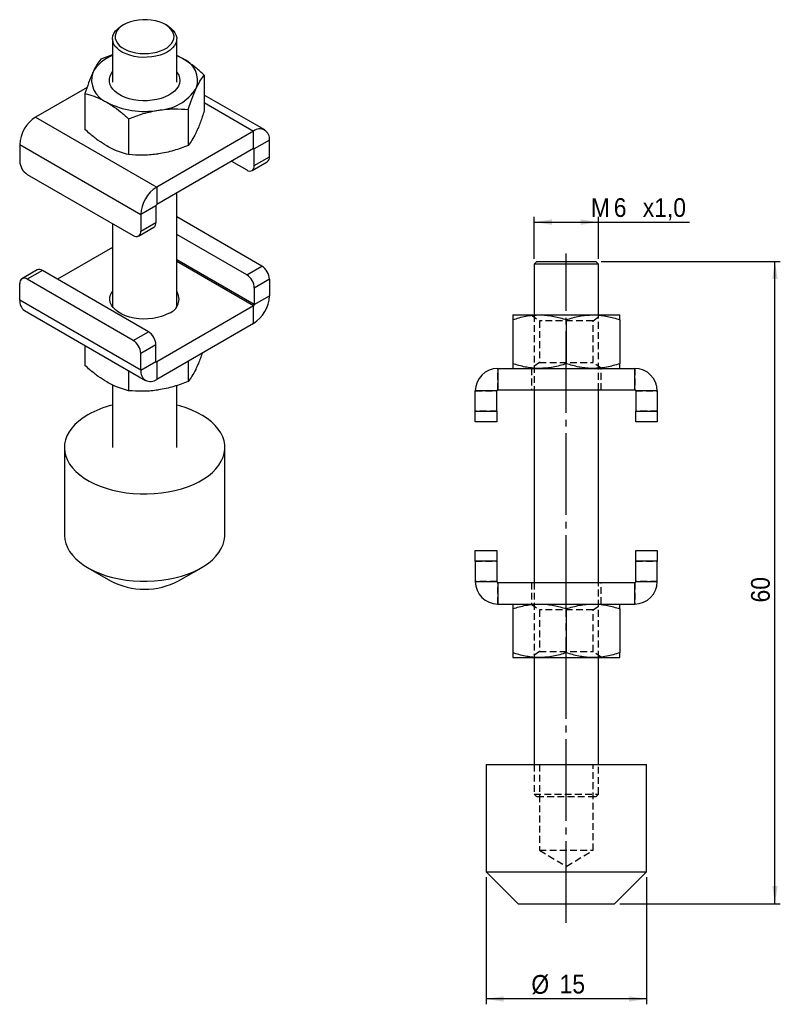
# Model space of a CAD drawing. Extents: x 22.4 to 93.5, y 46.9 to 138.9.
import ezdxf

# ---------------------------------------------------------------- set-up
doc = ezdxf.new("R2010")
doc.units = 0
doc.header["$LTSCALE"] = 0.5
for name, pattern in [('SLD-MISTA-LONGA', [19.05, 15.24, -1.27, 1.27, -1.27]), ('SLD-SÓLIDA', [0]), ('SLD-TRACEJADA', [1.905, 1.27, -0.635])]:
    doc.linetypes.add(name, pattern=pattern)
doc.layers.get('0').update_dxf_attribs({"linetype": 'CONTINUOUS'})
doc.styles.add('SLDTEXTSTYLE0', font='GOTHIC.TTF', dxfattribs={"width": 0.913})
doc.dimstyles.new('SLDDIMSTYLE0', dxfattribs={"dimtxt": 1.75, "dimasz": 1.651, "dimexe": 0, "dimexo": 0.0625, "dimgap": 0.4375, "dimtad": 1, "dimrnd": 1e-09, "dimzin": 12, "dimtxsty": 'SLDTEXTSTYLE0', "dimsah": 1, "dimcen": 0.09, "dimazin": 3, "dimtfac": 1, "dimtofl": 0, "dimtmove": 0, "dimatfit": 3, "dimtolj": 1, "dimtzin": 12})

# ---------------------------------------------------------------- blocks, each defined once
blk = doc.blocks.new('*D1')
for p, q in [((70.513, 116.582), (70.513, 120.5)), ((76.513, 116.582), (76.513, 120.5)), ((70.513, 120), (76.513, 120)), ((76.513, 120), (85.016, 120))]:
    blk.add_line(p, q)
for points in [[(70.513, 120), (72.164, 119.746), (72.164, 120.254)], [(76.513, 120), (74.862, 120.254), (74.862, 119.746)]]:
    blk.add_solid(points)
at = {"char_height": 1.75, "attachment_point": 1, "style": 'SLDTEXTSTYLE0'}
for s, insert in [('M', (75.804, 122.235, 0.1)), ('6', (77.948, 122.235, 0.1)), ('x1,0', (80.663, 122.235, 0.1))]:
    blk.add_mtext(s, dxfattribs=dict(at, insert=insert))
blk = doc.blocks.new('*D2')
for p, q in [((76.763, 116.332), (93.513, 116.332)), ((93.013, 56.332), (93.013, 116.332)), ((78.513, 56.332), (93.513, 56.332))]:
    blk.add_line(p, q)
for points in [[(93.013, 116.332), (92.759, 114.681), (93.267, 114.681)], [(93.013, 56.332), (93.267, 57.983), (92.759, 57.983)]]:
    blk.add_solid(points)
at = {"insert": (90.778, 84.475, 0.1), "char_height": 1.75, "attachment_point": 1, "rotation": 90, "style": 'SLDTEXTSTYLE0'}
blk.add_mtext('60', dxfattribs=at)
blk = doc.blocks.new('*D3')
for p, q in [((66.013, 58.832), (66.013, 46.945)), ((81.013, 58.832), (81.013, 46.945)), ((81.013, 47.445), (66.013, 47.445))]:
    blk.add_line(p, q)
for points in [[(66.013, 47.445), (67.664, 47.191), (67.664, 47.699)], [(81.013, 47.445), (79.362, 47.699), (79.362, 47.191)]]:
    blk.add_solid(points)
at = {"char_height": 1.75, "attachment_point": 1, "style": 'SLDTEXTSTYLE0'}
for s, insert in [('%%c', (70.25, 49.68, 0.1)), ('15', (72.889, 49.707, 0.1))]:
    blk.add_mtext(s, dxfattribs=dict(at, insert=insert))

msp = doc.modelspace()

# ---------------------------------------------------------------- linework, layer by layer
at = {"color": 7, "linetype": 'SLD-SÓLIDA'}
for p, q in [((32.164, 138.443), (31.987, 138.341)), ((36.23, 138.341), (36.053, 138.443)), ((31.108, 137.117), (31.108, 133.069)), ((37.108, 133.069), (37.108, 137.117)), ((31.108, 135.611), (30.026, 135.23)), ((37.644, 135.279), (37.108, 135.549)), ((39.685, 133.736), (39.685, 130.383)), ((28.729, 132.582), (23.926, 129.809)), ((28.532, 132.011), (28.532, 128.658)), ((45.341, 128.607), (39.685, 131.871)), ((23.926, 129.809), (35.24, 123.278)), ((38.191, 130.517), (38.191, 127.164)), ((32.614, 129.654), (32.614, 126.301)), ((44.291, 128.503), (35.24, 123.278)), ((44.291, 126.869), (44.291, 128.503)), ((22.441, 127.237), (33.755, 120.706)), ((22.441, 127.237), (22.441, 125.685)), ((45.776, 127.645), (44.362, 126.829)), ((45.776, 126.094), (45.776, 127.645)), ((44.291, 126.869), (35.24, 121.644)), ((44.362, 125.277), (44.362, 126.829)), ((44.362, 125.277), (45.776, 126.094)), ((42.24, 125.685), (43.654, 124.869)), ((44.154, 124.819), (45.569, 125.636)), ((23.148, 124.461), (33.048, 118.746)), ((35.24, 123.278), (35.24, 121.644)), ((37.108, 112.103), (37.108, 122.723)), ((35.169, 121.522), (33.755, 120.706)), ((35.169, 121.522), (35.169, 119.971)), ((33.755, 120.706), (33.755, 119.154)), ((45.069, 115.887), (37.108, 120.482)), ((31.108, 119.865), (31.108, 112.103)), ((33.755, 119.154), (35.169, 119.971)), ((33.548, 118.696), (34.962, 119.513)), ((43.654, 115.07), (37.108, 118.849)), ((31.108, 117.624), (25.977, 114.662)), ((43.654, 115.07), (45.069, 115.887)), ((70.763, 116.332), (70.513, 116.082)), ((70.513, 116.082), (70.513, 111.332)), ((76.421, 116.082), (70.513, 116.082)), ((70.763, 116.332), (76.179, 116.332)), ((76.179, 116.332), (76.263, 116.332)), ((76.513, 116.082), (76.263, 116.332)), ((76.513, 116.082), (76.421, 116.082)), ((76.513, 111.332), (76.513, 116.082)), ((24.063, 115.528), (22.648, 114.712)), ((24.563, 115.479), (23.148, 114.662)), ((34.462, 109.764), (24.563, 115.479)), ((22.441, 112.702), (22.441, 114.254)), ((33.048, 108.947), (23.148, 114.662)), ((45.776, 114.662), (44.362, 113.846)), ((45.776, 114.662), (45.776, 113.111)), ((44.362, 113.846), (44.362, 112.294)), ((33.755, 106.171), (22.441, 112.702)), ((44.362, 112.294), (45.776, 113.111)), ((22.876, 111.741), (34.19, 105.21)), ((44.291, 112.172), (35.24, 106.947)), ((44.291, 110.539), (44.291, 112.172)), ((68.513, 111.332), (71.013, 111.332)), ((71.013, 111.332), (76.013, 111.332)), ((76.013, 111.332), (78.513, 111.332)), ((44.291, 110.539), (35.24, 105.314)), ((68.513, 110.886), (68.513, 106.779)), ((73.513, 110.886), (73.513, 106.779)), ((78.513, 110.886), (78.513, 106.779)), ((33.048, 108.947), (34.462, 109.764)), ((35.169, 108.539), (33.755, 107.723)), ((35.169, 106.988), (35.169, 108.539)), ((28.532, 108.476), (28.532, 106.611)), ((33.755, 106.171), (33.755, 107.723)), ((33.755, 106.171), (35.169, 106.988)), ((35.24, 106.947), (35.24, 105.314)), ((38.191, 107.017), (38.191, 105.117)), ((32.614, 106.119), (32.614, 104.254)), ((67.113, 106.332), (67.113, 104.332)), ((67.113, 106.332), (79.913, 106.332)), ((79.913, 104.332), (79.913, 106.332)), ((31.108, 104.787), (31.108, 98.944)), ((37.108, 98.944), (37.108, 104.74)), ((67.013, 104.232), (65.013, 104.232)), ((65.013, 102.332), (65.013, 104.232)), ((67.013, 102.332), (67.013, 104.232)), ((67.113, 104.332), (79.913, 104.332)), ((70.513, 104.332), (70.513, 86.332)), ((76.513, 86.332), (76.513, 104.332)), ((82.013, 104.232), (80.013, 104.232)), ((80.013, 104.232), (80.013, 102.332)), ((82.013, 104.232), (82.013, 102.332)), ((65.013, 101.332), (65.013, 102.332)), ((65.013, 102.332), (67.013, 102.332)), ((67.013, 102.332), (67.013, 101.332)), ((80.013, 101.332), (80.013, 102.332)), ((80.013, 102.332), (82.013, 102.332)), ((82.013, 102.332), (82.013, 101.332)), ((67.013, 101.332), (65.013, 101.332)), ((82.013, 101.332), (80.013, 101.332)), ((26.608, 98.944), (26.608, 90.778)), ((41.608, 90.778), (41.608, 98.944)), ((65.013, 89.332), (67.013, 89.332)), ((65.013, 88.332), (65.013, 89.332)), ((67.013, 89.332), (67.013, 88.332)), ((80.013, 88.332), (80.013, 89.332)), ((80.013, 89.332), (82.013, 89.332)), ((82.013, 89.332), (82.013, 88.332)), ((67.013, 88.332), (65.013, 88.332)), ((65.013, 88.332), (65.013, 86.432)), ((67.013, 88.332), (67.013, 86.432)), ((82.013, 88.332), (80.013, 88.332)), ((80.013, 86.432), (80.013, 88.332)), ((82.013, 86.432), (82.013, 88.332)), ((28.804, 87.717), (30.926, 86.492)), ((37.291, 86.492), (39.413, 87.717)), ((65.013, 86.432), (67.013, 86.432)), ((67.113, 86.332), (67.113, 84.332)), ((67.113, 86.332), (79.913, 86.332)), ((79.913, 84.332), (79.913, 86.332)), ((80.013, 86.432), (82.013, 86.432)), ((67.113, 84.332), (79.913, 84.332)), ((68.513, 83.886), (68.513, 79.779)), ((73.513, 83.886), (73.513, 79.779)), ((78.513, 83.886), (78.513, 79.779)), ((68.513, 79.332), (71.013, 79.332)), ((70.513, 79.332), (70.513, 69.332)), ((71.013, 79.332), (76.013, 79.332)), ((76.013, 79.332), (78.513, 79.332)), ((76.513, 69.332), (76.513, 79.332)), ((66.013, 69.332), (66.013, 59.332)), ((66.013, 69.332), (73.513, 69.332)), ((73.513, 69.332), (81.013, 69.332)), ((81.013, 59.332), (81.013, 69.332)), ((66.013, 59.332), (69.013, 56.332)), ((66.013, 59.332), (73.513, 59.332)), ((73.513, 59.332), (81.013, 59.332)), ((78.013, 56.332), (81.013, 59.332)), ((69.013, 56.332), (73.513, 56.332)), ((73.513, 56.332), (78.013, 56.332))]:
    msp.add_line(p, q, dxfattribs=at)
at = {"color": 8, "linetype": 'SLD-SÓLIDA'}
for p, q in [((39.685, 131.161), (44.291, 128.503)), ((44.291, 126.869), (44.362, 126.829)), ((44.362, 112.294), (37.108, 116.481)), ((44.291, 112.172), (37.108, 116.318)), ((35.24, 106.947), (35.169, 106.988))]:
    msp.add_line(p, q, dxfattribs=at)
at = {"linetype": 'SLD-MISTA-LONGA'}
msp.add_line((73.513, 54.557), (73.513, 117.082), dxfattribs=at)
at = {"color": 7, "linetype": 'SLD-TRACEJADA'}
for p, q in [((70.218, 111.332), (71.013, 110.775)), ((70.513, 111.332), (70.513, 104.332)), ((76.013, 110.775), (76.809, 111.332)), ((76.513, 104.332), (76.513, 111.332)), ((76.013, 110.775), (71.013, 110.775)), ((71.013, 110.775), (71.013, 106.89)), ((73.513, 110.886), (73.513, 106.779)), ((76.013, 106.89), (76.013, 110.775)), ((71.013, 106.89), (70.218, 106.332)), ((71.013, 106.89), (76.013, 106.89)), ((76.809, 106.332), (76.013, 106.89)), ((67.113, 104.332), (67.113, 106.332)), ((70.263, 106.332), (70.263, 104.332)), ((76.763, 104.332), (76.763, 106.332)), ((79.913, 106.332), (79.913, 104.332)), ((65.013, 104.232), (67.013, 104.232)), ((80.013, 104.232), (82.013, 104.232)), ((67.013, 102.332), (65.013, 102.332)), ((82.013, 102.332), (80.013, 102.332)), ((65.013, 88.332), (67.013, 88.332)), ((80.013, 88.332), (82.013, 88.332)), ((67.013, 86.432), (65.013, 86.432)), ((67.113, 84.332), (67.113, 86.332)), ((70.263, 86.332), (70.263, 84.332)), ((70.513, 86.332), (70.513, 79.332)), ((76.513, 79.332), (76.513, 86.332)), ((76.763, 84.332), (76.763, 86.332)), ((79.913, 86.332), (79.913, 84.332)), ((82.013, 86.432), (80.013, 86.432)), ((70.218, 84.332), (71.013, 83.775)), ((76.013, 83.775), (71.013, 83.775)), ((71.013, 83.775), (71.013, 79.89)), ((73.513, 83.886), (73.513, 79.779)), ((76.013, 83.775), (76.809, 84.332)), ((76.013, 79.89), (76.013, 83.775)), ((71.013, 79.89), (70.218, 79.332)), ((71.013, 79.89), (76.013, 79.89)), ((76.809, 79.332), (76.013, 79.89)), ((70.513, 69.332), (70.513, 66.582)), ((71.013, 69.332), (71.013, 61.332)), ((76.013, 61.332), (76.013, 69.332)), ((76.513, 66.582), (76.513, 69.332)), ((70.513, 66.582), (76.421, 66.582)), ((70.513, 66.582), (70.763, 66.332)), ((76.179, 66.332), (70.763, 66.332)), ((76.263, 66.332), (76.179, 66.332)), ((76.263, 66.332), (76.513, 66.582)), ((76.421, 66.582), (76.513, 66.582)), ((71.013, 61.332), (76.013, 61.332)), ((71.013, 61.332), (73.513, 59.83)), ((73.513, 59.83), (76.013, 61.332))]:
    msp.add_line(p, q, dxfattribs=at)
at = {"color": 7, "linetype": 'SLD-SÓLIDA', "flags": 128}
for points in [[(31.746, 136.509), (31.976, 136.319), (32.251, 136.15), (32.566, 136.007), (32.914, 135.891), (33.288, 135.806), (33.679, 135.753), (34.079, 135.734), (34.48, 135.748), (34.872, 135.796), (35.249, 135.876), (35.601, 135.988), (35.921, 136.127), (36.203, 136.292), (36.44, 136.48), (36.628, 136.684), (36.761, 136.903), (36.839, 137.13), (36.858, 137.362), (36.818, 137.593), (36.721, 137.817), (36.568, 138.032), (36.362, 138.231), (36.109, 138.411), (35.813, 138.567), (35.48, 138.697), (35.118, 138.798), (34.735, 138.867), (34.339, 138.903), (33.937, 138.906), (33.539, 138.874), (33.154, 138.81), (32.788, 138.714), (32.451, 138.588), (32.149, 138.435), (31.889, 138.259), (31.676, 138.062), (31.515, 137.85), (31.41, 137.626), (31.362, 137.396), (31.372, 137.164), (31.441, 136.936), (31.566, 136.716), (31.746, 136.509)], [(31.531, 136.231), (31.342, 136.446), (31.208, 136.675), (31.129, 136.913), (31.109, 137.154), (31.147, 137.394), (31.243, 137.63), (31.394, 137.855), (31.599, 138.066), (31.852, 138.258), (31.987, 138.341)], [(36.23, 138.341), (36.31, 138.293), (36.573, 138.105), (36.787, 137.897), (36.949, 137.674), (37.056, 137.441), (37.105, 137.201), (37.096, 136.959), (37.029, 136.721), (36.905, 136.49), (36.727, 136.271), (36.497, 136.069), (36.222, 135.888), (35.905, 135.73), (35.553, 135.599), (35.173, 135.498), (34.772, 135.428), (34.358, 135.391), (33.94, 135.388), (33.525, 135.418), (33.121, 135.482), (32.736, 135.577), (32.378, 135.702), (32.054, 135.855), (31.77, 136.032), (31.531, 136.231), (31.531, 136.231)], [(37.644, 135.279), (37.21, 135.503), (37.108, 135.548)], [(37.108, 134.026), (37.164, 133.952), (37.301, 133.71), (37.382, 133.46), (37.404, 133.207), (37.367, 132.953), (37.272, 132.705), (37.121, 132.466), (36.916, 132.242), (36.66, 132.034), (36.36, 131.849), (36.019, 131.688), (35.644, 131.555), (35.241, 131.452), (34.819, 131.381), (34.383, 131.342), (33.943, 131.338), (33.506, 131.368), (33.08, 131.431), (32.671, 131.526), (32.289, 131.652), (31.939, 131.806), (31.628, 131.986), (31.361, 132.188), (31.143, 132.409), (30.977, 132.644), (30.868, 132.891), (30.817, 133.143), (30.824, 133.397), (30.89, 133.648), (31.014, 133.892), (31.108, 134.026)], [(36.407, 111.498), (36.072, 111.33), (35.701, 111.189), (35.301, 111.079), (34.878, 111.002), (34.441, 110.959), (33.997, 110.95), (33.556, 110.976), (33.125, 111.037), (32.713, 111.131), (32.326, 111.256), (31.973, 111.411), (31.659, 111.592), (31.391, 111.796), (31.173, 112.019), (31.011, 112.257), (30.906, 112.506), (30.86, 112.761), (30.875, 113.017), (30.951, 113.269), (31.085, 113.513), (31.108, 113.546)], [(28.805, 102.005), (28.357, 101.723), (27.954, 101.418), (27.599, 101.095), (27.296, 100.754), (27.045, 100.399), (26.85, 100.033), (26.711, 99.659), (26.631, 99.279), (26.609, 98.896), (26.646, 98.513), (26.741, 98.134), (26.893, 97.762), (27.103, 97.398), (27.367, 97.047), (27.684, 96.71), (28.051, 96.391), (28.465, 96.092), (28.924, 95.815), (29.423, 95.563), (29.959, 95.337), (30.527, 95.139), (31.124, 94.972), (31.744, 94.835), (32.382, 94.73), (33.034, 94.659), (33.694, 94.621), (34.357, 94.616), (35.019, 94.646), (35.673, 94.709), (36.315, 94.806), (36.94, 94.934), (37.543, 95.095), (38.119, 95.285), (38.663, 95.504), (39.172, 95.75), (39.641, 96.021), (40.067, 96.314), (40.446, 96.629), (40.776, 96.961), (41.053, 97.309), (41.276, 97.67), (41.443, 98.04), (41.553, 98.418), (41.604, 98.8), (41.597, 99.183), (41.531, 99.564), (41.407, 99.94), (41.226, 100.309), (40.989, 100.667), (40.698, 101.011), (40.356, 101.339), (39.965, 101.649), (39.528, 101.937), (39.048, 102.201), (38.53, 102.441), (37.978, 102.653), (37.395, 102.836), (37.108, 102.912)], [(26.608, 90.778), (26.609, 90.73), (26.646, 90.348), (26.741, 89.969), (26.893, 89.596), (27.103, 89.233), (27.367, 88.881), (27.684, 88.545), (28.051, 88.226), (28.465, 87.927), (28.924, 87.65), (29.423, 87.397), (29.959, 87.172), (30.527, 86.974), (31.124, 86.806), (31.744, 86.669), (32.382, 86.565), (33.034, 86.493), (33.694, 86.455), (34.357, 86.451), (35.019, 86.481), (35.673, 86.544), (36.315, 86.64), (36.94, 86.769), (37.543, 86.929), (38.119, 87.12), (38.663, 87.338), (39.172, 87.584), (39.641, 87.855), (40.067, 88.149), (40.446, 88.463), (40.776, 88.796), (41.053, 89.144), (41.276, 89.504), (41.443, 89.875), (41.553, 90.253), (41.604, 90.635), (41.608, 90.778)]]:
    msp.add_lwpolyline(points, dxfattribs=at)
at = {"color": 7, "linetype": 'SLD-SÓLIDA'}
for centre, radius, start, end in [((32.319, 132.277), 3.487, 110.31083, 150.66869), ((36.842, 133.213), 2.217, 341.01244, 68.78449), ((31.375, 133.264), 2.217, 161.01244, 248.78449), ((35.152, 134.967), 4.524, 273.1747, 326.81993), ((34.102, 138.027), 7.688, 242.67377, 279.74016), ((25.652, 127.098), 3.213, 122.4764, 177.5236), ((44.866, 127.784), 0.92, 351.31468, 128.67457), ((44.318, 126.836), 0.0437, 350.78596, 129.20329), ((45.3, 126.033), 0.48, 304.05635, 7.25583), ((23.976, 125.755), 1.537, 182.60548, 237.39452), ((43.93, 125.207), 0.437, 230.79671, 9.21404), ((36.965, 120.567), 3.213, 122.4764, 177.5236), ((35.323, 121.515), 0.154, 122.60548, 177.39452), ((34.693, 119.91), 0.48, 304.05635, 7.25583), ((33.324, 119.084), 0.437, 230.79671, 9.21404), ((44.24, 114.592), 1.537, 2.60548, 57.39452), ((24.27, 115.07), 0.503, 54.38242, 114.30712), ((42.826, 113.776), 1.537, 2.60548, 57.39452), ((22.872, 114.324), 0.437, 50.79671, 189.21404), ((35.936, 112.804), 1.388, 289.80604, 32.36279), ((23.491, 112.598), 1.055, 174.33758, 234.35024), ((42.565, 113.249), 3.213, 302.4763, 357.5237), ((44.208, 112.301), 0.154, 302.60548, 357.39452), ((33.634, 108.469), 1.537, 2.60548, 57.39452), ((32.22, 107.653), 1.537, 2.60548, 57.39452), ((35.212, 106.981), 0.0437, 170.78596, 309.20329), ((34.665, 106.032), 0.92, 171.31506, 308.67419), ((67.113, 104.232), 2.1, 90, 180), ((79.913, 104.232), 2.1, 0, 90), ((67.113, 104.232), 0.1, 90, 180), ((79.913, 104.232), 0.1, 0, 90), ((33.261, 94.064), 9.105, 103.67435, 119.29861), ((34.108, 92.585), 6.874, 242.41911, 297.58089), ((67.113, 86.432), 2.1, 180, 270), ((67.113, 86.432), 0.1, 180, 270), ((79.913, 86.432), 0.1, 270, 0), ((79.913, 86.432), 2.1, 270, 0)]:
    msp.add_arc(centre, radius, start, end, dxfattribs=at)
for points, knots in [([(30.026, 135.23), (29.905, 135.068), (29.722, 134.823), (29.47, 134.383), (29.343, 134.118), (29.279, 133.985)], [0, 0, 0, 0, 0.495251, 0.746818, 1, 1, 1, 1]), ([(39.685, 133.736), (39.435, 133.957), (38.932, 134.402), (38.246, 134.914), (37.815, 135.176), (37.644, 135.279)], [0, 0, 0, 0, 0.374793, 0.752996, 1, 1, 1, 1]), ([(29.279, 133.985), (29.261, 133.947), (29.127, 133.655), (28.874, 133.03), (28.647, 132.353), (28.532, 132.011)], [0, 0, 0, 0, 0.0700627, 0.5307704, 1, 1, 1, 1]), ([(38.938, 132.491), (38.956, 132.529), (39.09, 132.815), (39.343, 133.28), (39.57, 133.583), (39.685, 133.736)], [0, 0, 0, 0, 0.070063, 0.53077, 1, 1, 1, 1]), ([(38.191, 130.517), (38.271, 130.759), (38.392, 131.123), (38.557, 131.572), (38.724, 132.009), (38.852, 132.297), (38.938, 132.491)], [0, 0, 0, 0, 0.329812, 0.495383, 0.659853, 1, 1, 1, 1]), ([(28.532, 132.011), (28.685, 131.971), (29.093, 131.864), (29.774, 131.623), (30.305, 131.34), (30.573, 131.197)], [0, 0, 0, 0, 0.230236, 0.612667, 1, 1, 1, 1]), ([(30.573, 131.197), (30.744, 131.094), (31.173, 130.833), (31.859, 130.322), (32.361, 129.878), (32.614, 129.654)], [0, 0, 0, 0, 0.247004, 0.621476, 1, 1, 1, 1]), ([(32.614, 129.654), (33.067, 129.823), (33.75, 130.078), (34.688, 130.324), (35.164, 130.408), (35.403, 130.45)], [0, 0, 0, 0, 0.495251, 0.746818, 1, 1, 1, 1]), ([(35.403, 130.45), (35.469, 130.46), (35.969, 130.534), (36.913, 130.601), (37.762, 130.545), (38.191, 130.517)], [0, 0, 0, 0, 0.070063, 0.53077, 1, 1, 1, 1]), ([(39.685, 130.383), (39.564, 130.022), (39.381, 129.479), (39.13, 128.837), (39.002, 128.552), (38.938, 128.409)], [0, 0, 0, 0, 0.495251, 0.746818, 1, 1, 1, 1]), ([(30.573, 127.115), (30.309, 127.279), (29.777, 127.609), (29.097, 128.153), (28.685, 128.521), (28.532, 128.658)], [0, 0, 0, 0, 0.382118, 0.769764, 1, 1, 1, 1]), ([(38.938, 128.409), (38.92, 128.371), (38.786, 128.085), (38.533, 127.62), (38.306, 127.317), (38.191, 127.164)], [0, 0, 0, 0, 0.070063, 0.53077, 1, 1, 1, 1]), ([(32.614, 126.301), (32.364, 126.369), (31.861, 126.505), (31.175, 126.785), (30.744, 127.021), (30.573, 127.115)], [0, 0, 0, 0, 0.374793, 0.752996, 1, 1, 1, 1]), ([(38.191, 127.164), (37.738, 126.994), (37.055, 126.739), (36.118, 126.494), (35.641, 126.41), (35.403, 126.368)], [0, 0, 0, 0, 0.495251, 0.746818, 1, 1, 1, 1]), ([(35.403, 126.368), (35.336, 126.358), (34.836, 126.284), (33.892, 126.217), (33.043, 126.273), (32.614, 126.301)], [0, 0, 0, 0, 0.070063, 0.53077, 1, 1, 1, 1]), ([(68.513, 110.886), (68.715, 110.95), (69.119, 111.078), (69.74, 111.218), (70.372, 111.314), (70.799, 111.326), (71.013, 111.332)], [0, 0, 0, 0, 0.247269, 0.495363, 0.746874, 1, 1, 1, 1]), ([(68.513, 111.332), (68.513, 111.318), (68.513, 111.289), (68.513, 111.104), (68.513, 110.945), (68.513, 110.886)], [0, 0, 0, 0, 0.3821177, 0.7697643, 1, 1, 1, 1]), ([(71.013, 111.332), (71.073, 111.332), (71.326, 111.33), (71.775, 111.296), (72.358, 111.204), (72.939, 111.068), (73.322, 110.947), (73.513, 110.886)], [0, 0, 0, 0, 0.070028, 0.299792, 0.530817, 0.765019, 1, 1, 1, 1]), ([(73.513, 110.886), (73.715, 110.95), (74.119, 111.078), (74.74, 111.218), (75.372, 111.314), (75.799, 111.326), (76.013, 111.332)], [0, 0, 0, 0, 0.2472686, 0.4953626, 0.746874, 1, 1, 1, 1]), ([(76.013, 111.332), (76.073, 111.332), (76.326, 111.33), (76.775, 111.296), (77.358, 111.204), (77.939, 111.068), (78.322, 110.947), (78.513, 110.886)], [0, 0, 0, 0, 0.070028, 0.299792, 0.530817, 0.765019, 1, 1, 1, 1]), ([(78.513, 110.886), (78.513, 110.916), (78.513, 110.977), (78.513, 111.077), (78.513, 111.178), (78.513, 111.265), (78.513, 111.322), (78.513, 111.329), (78.513, 111.332)], [0, 0, 0, 0, 0.115053, 0.230175, 0.421139, 0.612605, 0.805918, 1, 1, 1, 1]), ([(39.487, 107.765), (39.431, 107.601), (39.314, 107.256), (39.13, 106.791), (39.002, 106.505), (38.938, 106.362)], [0, 0, 0, 0, 0.309972, 0.653882, 1, 1, 1, 1]), ([(71.013, 106.332), (70.954, 106.333), (70.7, 106.335), (70.252, 106.369), (69.669, 106.461), (69.088, 106.597), (68.705, 106.718), (68.513, 106.779)], [0, 0, 0, 0, 0.070028, 0.299792, 0.530817, 0.765019, 1, 1, 1, 1]), ([(68.513, 106.779), (68.513, 106.72), (68.513, 106.562), (68.513, 106.377), (68.513, 106.347), (68.513, 106.332)], [0, 0, 0, 0, 0.230236, 0.612667, 1, 1, 1, 1]), ([(73.513, 106.779), (73.311, 106.715), (72.907, 106.587), (72.287, 106.447), (71.654, 106.351), (71.227, 106.339), (71.013, 106.332)], [0, 0, 0, 0, 0.247269, 0.495363, 0.746874, 1, 1, 1, 1]), ([(76.013, 106.332), (75.954, 106.333), (75.7, 106.335), (75.252, 106.369), (74.669, 106.461), (74.088, 106.597), (73.705, 106.718), (73.513, 106.779)], [0, 0, 0, 0, 0.070028, 0.299792, 0.530817, 0.765019, 1, 1, 1, 1]), ([(78.513, 106.779), (78.311, 106.715), (77.907, 106.587), (77.287, 106.447), (76.654, 106.351), (76.227, 106.339), (76.013, 106.332)], [0, 0, 0, 0, 0.247269, 0.495363, 0.746874, 1, 1, 1, 1]), ([(78.513, 106.332), (78.513, 106.336), (78.513, 106.343), (78.513, 106.399), (78.513, 106.486), (78.513, 106.588), (78.513, 106.688), (78.513, 106.749), (78.513, 106.779)], [0, 0, 0, 0, 0.190705, 0.382175, 0.575715, 0.769826, 0.884876, 1, 1, 1, 1]), ([(30.573, 105.068), (30.309, 105.232), (29.777, 105.563), (29.097, 106.107), (28.685, 106.474), (28.532, 106.611)], [0, 0, 0, 0, 0.382118, 0.769764, 1, 1, 1, 1]), ([(38.938, 106.362), (38.92, 106.324), (38.786, 106.039), (38.533, 105.573), (38.306, 105.27), (38.191, 105.117)], [0, 0, 0, 0, 0.070063, 0.53077, 1, 1, 1, 1]), ([(32.614, 104.254), (32.364, 104.322), (31.861, 104.459), (31.175, 104.738), (30.744, 104.975), (30.573, 105.068)], [0, 0, 0, 0, 0.374793, 0.752996, 1, 1, 1, 1]), ([(38.191, 105.117), (37.738, 104.948), (37.055, 104.693), (36.118, 104.447), (35.641, 104.363), (35.403, 104.321)], [0, 0, 0, 0, 0.495251, 0.746818, 1, 1, 1, 1]), ([(35.403, 104.321), (35.336, 104.311), (34.836, 104.237), (33.892, 104.171), (33.043, 104.226), (32.614, 104.254)], [0, 0, 0, 0, 0.070063, 0.53077, 1, 1, 1, 1]), ([(68.513, 83.886), (68.715, 83.95), (69.119, 84.078), (69.74, 84.218), (70.372, 84.314), (70.799, 84.326), (71.013, 84.332)], [0, 0, 0, 0, 0.247269, 0.495363, 0.746874, 1, 1, 1, 1]), ([(68.513, 84.332), (68.513, 84.318), (68.513, 84.289), (68.513, 84.104), (68.513, 83.945), (68.513, 83.886)], [0, 0, 0, 0, 0.3821177, 0.7697643, 1, 1, 1, 1]), ([(71.013, 84.332), (71.073, 84.332), (71.326, 84.33), (71.775, 84.296), (72.358, 84.204), (72.939, 84.068), (73.322, 83.947), (73.513, 83.886)], [0, 0, 0, 0, 0.070028, 0.299792, 0.530817, 0.765019, 1, 1, 1, 1]), ([(73.513, 83.886), (73.715, 83.95), (74.119, 84.078), (74.74, 84.218), (75.372, 84.314), (75.799, 84.326), (76.013, 84.332)], [0, 0, 0, 0, 0.2472686, 0.4953626, 0.746874, 1, 1, 1, 1]), ([(76.013, 84.332), (76.073, 84.332), (76.326, 84.33), (76.775, 84.296), (77.358, 84.204), (77.939, 84.068), (78.322, 83.947), (78.513, 83.886)], [0, 0, 0, 0, 0.070028, 0.299792, 0.530817, 0.765019, 1, 1, 1, 1]), ([(78.513, 83.886), (78.513, 83.916), (78.513, 83.977), (78.513, 84.077), (78.513, 84.178), (78.513, 84.265), (78.513, 84.322), (78.513, 84.329), (78.513, 84.332)], [0, 0, 0, 0, 0.115053, 0.230175, 0.421139, 0.612605, 0.805918, 1, 1, 1, 1]), ([(71.013, 79.332), (70.954, 79.333), (70.7, 79.335), (70.252, 79.369), (69.669, 79.461), (69.088, 79.597), (68.705, 79.718), (68.513, 79.779)], [0, 0, 0, 0, 0.070028, 0.299792, 0.530817, 0.765019, 1, 1, 1, 1]), ([(68.513, 79.779), (68.513, 79.72), (68.513, 79.562), (68.513, 79.377), (68.513, 79.347), (68.513, 79.332)], [0, 0, 0, 0, 0.230236, 0.612667, 1, 1, 1, 1]), ([(73.513, 79.779), (73.311, 79.715), (72.907, 79.587), (72.287, 79.447), (71.654, 79.351), (71.227, 79.339), (71.013, 79.332)], [0, 0, 0, 0, 0.247269, 0.495363, 0.746874, 1, 1, 1, 1]), ([(76.013, 79.332), (75.954, 79.333), (75.7, 79.335), (75.252, 79.369), (74.669, 79.461), (74.088, 79.597), (73.705, 79.718), (73.513, 79.779)], [0, 0, 0, 0, 0.0700283, 0.2997919, 0.5308172, 0.7650185, 1, 1, 1, 1]), ([(78.513, 79.779), (78.311, 79.715), (77.907, 79.587), (77.287, 79.447), (76.654, 79.351), (76.227, 79.339), (76.013, 79.332)], [0, 0, 0, 0, 0.247269, 0.495363, 0.746874, 1, 1, 1, 1]), ([(78.513, 79.332), (78.513, 79.336), (78.513, 79.343), (78.513, 79.399), (78.513, 79.486), (78.513, 79.588), (78.513, 79.688), (78.513, 79.749), (78.513, 79.779)], [0, 0, 0, 0, 0.190705, 0.382175, 0.575715, 0.769826, 0.884876, 1, 1, 1, 1])]:
    msp.add_open_spline(points, degree=3, knots=knots, dxfattribs=at)

# ---------------------------------------------------------------- dimensions: what is measured, and where the dimension line sits
for base, p1, p2, text, picture, middle in [((76.513, 120), (70.513, 116.082), (76.513, 116.082), 'M<>x1,0', '*D1', (80.41, 120)), ((66.013, 47.445), (81.013, 59.332), (66.013, 59.332), '%%c<>', '*D3', (73.574, 47.445))]:
    dim = msp.add_linear_dim(base=base, p1=p1, p2=p2, text=text, dimstyle='SLDDIMSTYLE0')
    dim.commit()
    dim.dimension.update_dxf_attribs({"geometry": picture, "text_midpoint": middle, "dimtype": 160})
dim = msp.add_linear_dim(base=(93.013, 116.332), p1=(78.013, 56.332), p2=(76.263, 116.332), angle=90, dimstyle='SLDDIMSTYLE0')
dim.commit()
dim.dimension.update_dxf_attribs({"geometry": '*D2', "text_midpoint": (93.013, 86.479), "dimtype": 160})

doc.saveas('drawing.dxf')
